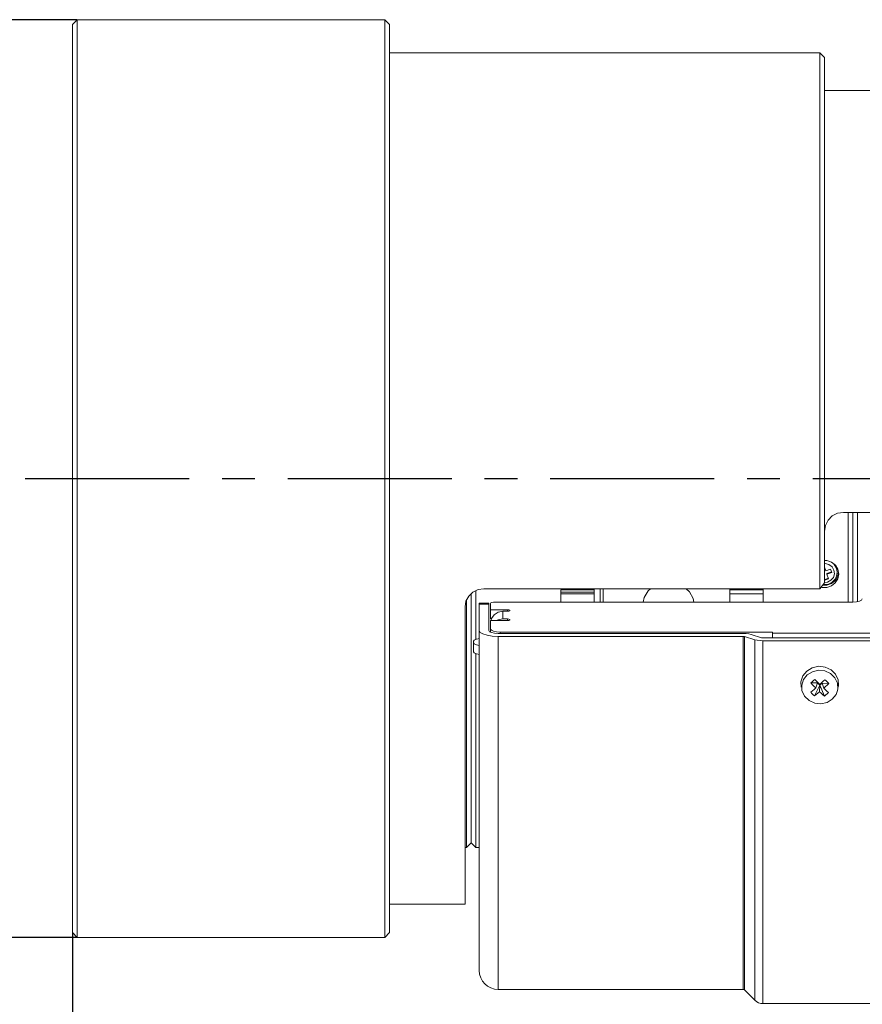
# Model space of a CAD drawing. Header units: millimetres. Extents: x 3925 to 5043, y -86 to 778.
# Tile 4 of 27: x 4041 to 4130, y 255 to 360. Entities that reach past the tile are written whole.
import ezdxf

# ---------------------------------------------------------------- set-up
doc = ezdxf.new("R2010")
doc.units = ezdxf.units.MM
doc.header["$LTSCALE"] = 46.255
doc.header["$PDMODE"] = 3
doc.header["$PDSIZE"] = 1
doc.linetypes.add('CENTER', pattern=[0.6, 0.375, -0.075, 0.075, -0.075])
doc.layers.get('0').update_dxf_attribs({"linetype": 'CONTINUOUS'})
doc.layers.get('Defpoints').update_dxf_attribs({"linetype": 'CONTINUOUS'})
doc.layers.add('PJ-LENS-A21-DXF_CONTINUOUS_LINE', color=7, linetype='CONTINUOUS')
doc.styles.add('SLDTEXTSTYLE0', font='arialbd.ttf', dxfattribs={"height": 5.5})
doc.styles.add('SLDTEXTSTYLE2', font='arial.ttf')
doc.dimstyles.new('SLDDIMSTYLE1', dxfattribs={"dimtxt": 5.650301, "dimasz": 4.572, "dimexe": 0, "dimexo": 0.0625, "dimgap": 1.412575, "dimtad": 0, "dimtih": 1, "dimtoh": 1, "dimlfac": 3.5, "dimrnd": 1e-09, "dimzin": 4, "dimdsep": 46, "dimtxsty": 'SLDTEXTSTYLE0', "dimsah": 1, "dimcen": 0.09, "dimadec": 0, "dimazin": 1, "dimtol": 1, "dimtp": 0.8, "dimtm": 0.8, "dimtfac": 1, "dimtdec": 1, "dimtofl": 0, "dimtmove": 0, "dimatfit": 3, "dimfxl": 1, "dimfrac": 2, "dimtolj": 1, "dimarcsym": 0})

# ---------------------------------------------------------------- blocks, each defined once
blk = doc.blocks.new('*D82')
at = {"color": 0, "linetype": 'Continuous', "lineweight": -2}
for p, q in [((4047.37, 359.53), (4026.51, 359.53)), ((4026.51, 354.53), (4026.51, 267.53)), ((4047.37, 262.53), (4026.51, 262.53))]:
    blk.add_line(p, q, dxfattribs=at)
at = {"color": 0, "linetype": 'Continuous'}
for points in [[(4025.67, 354.53), (4027.34, 354.53), (4026.51, 359.53)], [(4025.67, 267.53), (4027.34, 267.53), (4026.51, 262.53)]]:
    blk.add_solid(points, dxfattribs=at)
at = {"layer": 'Defpoints', "color": 0, "linetype": 'Continuous'}
for p in [(4047.43, 359.53), (4026.51, 262.53), (4047.43, 262.53)]:
    blk.add_point(p, dxfattribs=at)
at = {"color": 0, "linetype": 'Continuous', "lineweight": 0, "insert": (4021.89, 311.03), "char_height": 5, "attachment_point": 5, "rotation": 90, "style": 'SLDTEXTSTYLE2'}
blk.add_mtext('\\A1;%%c97.00 [3.82]', dxfattribs=at)
blk = doc.blocks.new('*D83')
at = {"color": 0, "linetype": 'Continuous', "lineweight": -2}
for p, q in [((4191.93, 268.47), (4191.93, 237.08)), ((4046.93, 262.97), (4046.93, 237.08)), ((4051.93, 237.08), (4186.93, 237.08))]:
    blk.add_line(p, q, dxfattribs=at)
at = {"color": 0, "linetype": 'Continuous'}
for points in [[(4051.93, 237.92), (4051.93, 236.25), (4046.93, 237.08)], [(4186.93, 237.92), (4186.93, 236.25), (4191.93, 237.08)]]:
    blk.add_solid(points, dxfattribs=at)
at = {"layer": 'Defpoints', "color": 0, "linetype": 'Continuous'}
for p in [(4191.93, 268.53), (4046.93, 263.03), (4191.93, 237.08)]:
    blk.add_point(p, dxfattribs=at)
at = {"color": 0, "linetype": 'Continuous', "lineweight": 0, "insert": (4119.43, 241.7), "char_height": 5, "attachment_point": 5, "style": 'SLDTEXTSTYLE2'}
blk.add_mtext('\\A1;145.00 [5.71]', dxfattribs=at)
blk = doc.blocks.new('*D85')
at = {"color": 0, "linetype": 'Continuous', "lineweight": -2}
for p, q in [((4267.44, 285.44), (4267.44, 221.91)), ((4046.93, 262.97), (4046.93, 221.91)), ((4051.93, 221.91), (4262.44, 221.91))]:
    blk.add_line(p, q, dxfattribs=at)
at = {"color": 0, "linetype": 'Continuous'}
for points in [[(4051.93, 222.75), (4051.93, 221.08), (4046.93, 221.91)], [(4262.44, 222.75), (4262.44, 221.08), (4267.44, 221.91)]]:
    blk.add_solid(points, dxfattribs=at)
at = {"layer": 'Defpoints', "color": 0, "linetype": 'Continuous'}
for p in [(4267.44, 285.5), (4046.93, 263.03), (4267.44, 221.91)]:
    blk.add_point(p, dxfattribs=at)
at = {"color": 0, "linetype": 'Continuous', "lineweight": 0, "insert": (4157.18, 226.53), "char_height": 5, "attachment_point": 5, "style": 'SLDTEXTSTYLE2'}
blk.add_mtext('\\A1;220.50 [8.68]', dxfattribs=at)

msp = doc.modelspace()

# ---------------------------------------------------------------- linework, layer by layer
at = {"color": 4, "linetype": 'CENTER'}
msp.add_line((4041.932, 311.031), (4272.436, 311.031), dxfattribs=at)
at = {"layer": 'PJ-LENS-A21-DXF_CONTINUOUS_LINE', "color": 7, "linetype": 'Continuous', "lineweight": 0}
for p, q in [((4046.932, 359.031), (4047.432, 359.531)), ((4047.432, 262.531), (4047.432, 359.531)), ((4079.932, 359.531), (4047.432, 359.531)), ((4079.932, 262.531), (4079.932, 359.531)), ((4080.432, 359.031), (4079.932, 359.531)), ((4046.932, 359.03), (4046.932, 263.031)), ((4080.432, 263.031), (4080.432, 359.03)), ((4125.932, 356.03), (4080.432, 356.03)), ((4125.932, 299.384), (4125.932, 356.03)), ((4126.432, 355.53), (4125.932, 356.03)), ((4126.432, 299.997), (4126.432, 355.53)), ((4131.932, 352.03), (4126.432, 352.03)), ((4131.932, 307.457), (4128.432, 307.457)), ((4128.932, 307.457), (4128.932, 297.977)), ((4129.432, 297.977), (4129.432, 307.457)), ((4129.932, 307.457), (4129.932, 298.027)), ((4126.432, 302.371), (4126.694, 302.37)), ((4126.432, 302.042), (4126.509, 302.05)), ((4126.694, 302.37), (4127.183, 302.196)), ((4127.417, 301.99), (4127.663, 301.652)), ((4126.432, 301.663), (4126.56, 301.284)), ((4126.56, 301.284), (4127.083, 301.448)), ((4127.207, 301.159), (4126.684, 300.994)), ((4127.207, 301.081), (4126.684, 300.916)), ((4126.684, 300.994), (4126.684, 300.916)), ((4126.684, 300.916), (4126.855, 300.411)), ((4127.083, 301.448), (4127.207, 301.081)), ((4127.479, 300.966), (4127.371, 300.586)), ((4127.708, 301.543), (4127.574, 301.774)), ((4127.663, 301.652), (4127.781, 301.157)), ((4127.707, 300.691), (4127.782, 301.118)), ((4127.782, 301.118), (4127.708, 301.543)), ((4127.716, 300.712), (4127.782, 301.118)), ((4127.781, 301.195), (4127.717, 301.595)), ((4127.782, 301.118), (4127.731, 300.762)), ((4127.78, 301.157), (4127.781, 301.195)), ((4127.781, 301.157), (4127.782, 301.118)), ((4127.782, 301.195), (4127.782, 301.118)), ((4127.913, 301.094), (4127.84, 300.698)), ((4127.841, 301.433), (4127.932, 300.937)), ((4125.932, 299.384), (4126.432, 299.997)), ((4126.698, 299.77), (4126.245, 299.768)), ((4126.288, 299.821), (4126.345, 299.806)), ((4126.438, 299.814), (4126.299, 299.834)), ((4126.345, 299.806), (4126.848, 299.867)), ((4126.474, 300.291), (4126.432, 300.417)), ((4126.757, 300.076), (4126.432, 300.039)), ((4126.851, 299.878), (4126.438, 299.814)), ((4126.855, 300.489), (4126.474, 300.369)), ((4126.855, 300.411), (4126.474, 300.291)), ((4127.186, 299.943), (4126.698, 299.77)), ((4127.118, 300.272), (4126.757, 300.076)), ((4126.848, 299.867), (4127.226, 300.055)), ((4127.241, 300.074), (4126.851, 299.878)), ((4127.371, 300.586), (4127.118, 300.272)), ((4127.226, 300.055), (4127.525, 300.346)), ((4127.548, 300.385), (4127.241, 300.074)), ((4127.525, 300.346), (4127.716, 300.712)), ((4127.531, 300.367), (4127.707, 300.691)), ((4127.731, 300.762), (4127.548, 300.385)), ((4089.069, 272.531), (4089.069, 298.835)), ((4089.569, 299.169), (4089.569, 294.041)), ((4090.432, 299.384), (4125.932, 299.384)), ((4098.569, 299.265), (4098.569, 297.977)), ((4102.069, 299.265), (4098.569, 299.265)), ((4098.569, 299.024), (4102.069, 299.024)), ((4102.069, 298.835), (4098.569, 298.835)), ((4102.069, 297.977), (4102.069, 299.384)), ((4102.732, 299.384), (4102.732, 297.977)), ((4103.032, 297.977), (4103.032, 299.384)), ((4116.432, 299.384), (4116.432, 297.977)), ((4116.432, 299.265), (4119.932, 299.265)), ((4116.432, 298.835), (4119.932, 298.835)), ((4119.932, 297.977), (4119.932, 299.384)), ((4126.168, 299.518), (4126.069, 299.552)), ((4126.688, 299.516), (4126.168, 299.518)), ((4127.177, 299.685), (4126.688, 299.516)), ((4088.569, 298.133), (4088.569, 272.031)), ((4089.932, 297.855), (4089.932, 259.031)), ((4090.932, 297.855), (4089.932, 297.855)), ((4090.932, 297.757), (4089.932, 297.757)), ((4090.932, 294.962), (4090.932, 297.855)), ((4091.132, 297.814), (4091.171, 297.877)), ((4091.132, 297.814), (4091.132, 296.217)), ((4129.432, 297.977), (4091.632, 297.977)), ((4107.253, 297.977), (4107.361, 298.452)), ((4112.548, 298.337), (4112.609, 297.977)), ((4088.432, 266.031), (4088.432, 297.463)), ((4091.132, 297.163), (4092.932, 297.163)), ((4091.513, 296.64), (4091.233, 296.245)), ((4092.432, 297), (4092.432, 296.186)), ((4092.932, 297), (4092.432, 297)), ((4092.932, 297.163), (4092.932, 297)), ((4093.148, 297.04), (4093.182, 297.081)), ((4091.227, 296.217), (4091.132, 296.217)), ((4091.132, 296.023), (4091.132, 294.786)), ((4092.932, 296.023), (4091.132, 296.023)), ((4091.233, 296.245), (4091.183, 296.012)), ((4091.824, 296.023), (4091.929, 296.09)), ((4091.931, 296.091), (4092.432, 296.186)), ((4092.432, 296.186), (4092.932, 296.186)), ((4092.932, 296.186), (4092.932, 296.023)), ((4093.148, 296.064), (4093.182, 296.105)), ((4090.932, 294.962), (4091.009, 294.842)), ((4091.009, 294.842), (4091.225, 294.743)), ((4091.209, 294.986), (4091.132, 295.112)), ((4091.425, 294.881), (4091.209, 294.986)), ((4091.225, 294.743), (4091.546, 294.677)), ((4091.746, 294.811), (4091.425, 294.881)), ((4091.546, 294.677), (4091.932, 294.653)), ((4092.132, 294.786), (4091.746, 294.811)), ((4117.849, 294.653), (4091.932, 294.653)), ((4092.132, 294.786), (4092.132, 294.653)), ((4092.132, 294.786), (4120.929, 294.786)), ((4118.698, 294.544), (4119.788, 294.207)), ((4120.929, 294.786), (4120.929, 294.189)), ((4120.929, 294.672), (4166.932, 294.672)), ((4089.332, 293.838), (4089.332, 292.729)), ((4091.312, 294.374), (4090.755, 294.462)), ((4091.932, 294.344), (4091.312, 294.374)), ((4091.932, 257.031), (4091.932, 294.344)), ((4091.932, 294.344), (4117.849, 294.344)), ((4117.849, 257.031), (4117.849, 294.344)), ((4117.99, 256.972), (4117.99, 294.325)), ((4119.08, 293.989), (4117.99, 294.325)), ((4119.08, 255.882), (4119.08, 293.989)), ((4167.932, 294.189), (4119.929, 294.189)), ((4119.929, 255.531), (4119.929, 293.88)), ((4119.929, 293.88), (4167.932, 293.88)), ((4089.569, 272.031), (4089.569, 292.527)), ((4124.555, 290.68), (4124.141, 290.163)), ((4125.14, 291.035), (4124.555, 290.68)), ((4124.609, 290.275), (4125.16, 290.612)), ((4125.16, 290.612), (4125.804, 290.757)), ((4125.804, 290.757), (4126.461, 290.692)), ((4124.023, 289.192), (4124.214, 289.783)), ((4124.214, 289.783), (4124.609, 290.275)), ((4125.005, 289.421), (4125.143, 289.544)), ((4125.684, 289.429), (4125.005, 289.421)), ((4125.172, 289.241), (4125.005, 289.421)), ((4125.143, 289.544), (4125.285, 289.668)), ((4125.285, 289.668), (4125.428, 289.791)), ((4125.684, 289.429), (4125.509, 288.892)), ((4125.684, 289.429), (4125.656, 289.39)), ((4125.684, 289.429), (4125.718, 289.459)), ((4125.925, 289.195), (4125.684, 289.429)), ((4125.771, 289.441), (4125.943, 289.27)), ((4126.179, 289.417), (4125.925, 289.195)), ((4125.943, 289.27), (4126.131, 289.44)), ((4126.131, 289.44), (4126.304, 289.598)), ((4126.179, 289.417), (4126.203, 289.382)), ((4126.179, 289.417), (4126.354, 288.872)), ((4126.179, 289.417), (4126.886, 289.376)), ((4126.304, 289.598), (4126.484, 289.765)), ((4126.886, 289.376), (4126.71, 289.204)), ((4127.53, 289.973), (4127.799, 289.406)), ((4124.053, 288.628), (4124.023, 289.192)), ((4125.925, 289.195), (4125.379, 288.059)), ((4125.921, 288.493), (4125.925, 289.195)), ((4125.925, 289.195), (4126.436, 288.034)), ((4126.692, 288.556), (4126.859, 288.404)), ((4127.811, 288.628), (4127.65, 288.202)), ((4127.254, 287.711), (4126.704, 287.374)), ((4127.65, 288.202), (4127.254, 287.711)), ((4088.569, 272.031), (4088.432, 272.031)), ((4089.069, 272.531), (4088.569, 272.031)), ((4089.069, 272.531), (4089.569, 272.031)), ((4089.569, 272.031), (4089.932, 272.031)), ((4088.432, 266.031), (4080.432, 266.031)), ((4046.932, 263.031), (4047.432, 262.531)), ((4079.932, 262.531), (4047.432, 262.531)), ((4080.432, 263.031), (4079.932, 262.531)), ((4117.849, 257.031), (4091.932, 257.031)), ((4117.99, 256.972), (4119.08, 255.882)), ((4119.929, 255.531), (4167.932, 255.531))]:
    msp.add_line(p, q, dxfattribs=at)
for points in [[(4126.432, 305.469), (4126.53, 306.083), (4126.814, 306.637), (4127.256, 307.076), (4127.813, 307.359), (4128.432, 307.457)], [(4126.515, 302.051), (4126.908, 301.944), (4127.227, 301.702)], [(4127.183, 302.196), (4127.582, 301.87), (4127.841, 301.433)], [(4127.932, 300.937), (4127.839, 300.437), (4127.574, 300.001), (4127.177, 299.685)], [(4127.227, 301.702), (4127.429, 301.358), (4127.479, 300.966)], [(4127.84, 300.698), (4127.58, 300.263), (4127.186, 299.943)], [(4088.432, 297.463), (4088.53, 298.055), (4088.814, 298.59), (4089.256, 299.015), (4089.813, 299.289), (4090.432, 299.384)], [(4107.361, 298.452), (4107.778, 299.144), (4108.051, 299.384)], [(4111.815, 299.384), (4112.165, 299.047), (4112.548, 298.337)], [(4091.171, 297.877), (4091.278, 297.929), (4091.439, 297.964), (4091.632, 297.977)], [(4129.432, 297.977), (4129.817, 298.002), (4130.139, 298.072), (4130.354, 298.177), (4130.432, 298.302)], [(4092.432, 297), (4091.931, 296.905), (4091.513, 296.64)], [(4093.182, 297.081), (4093.149, 297.122), (4093.058, 297.151), (4092.932, 297.163)], [(4092.932, 297), (4093.058, 297.011), (4093.148, 297.04)], [(4093.182, 296.105), (4093.149, 296.145), (4093.058, 296.175), (4092.932, 296.186)], [(4092.932, 296.023), (4093.058, 296.034), (4093.148, 296.064)], [(4090.755, 294.462), (4090.314, 294.598), (4090.03, 294.77), (4089.932, 294.962)], [(4117.849, 294.653), (4118.16, 294.64), (4118.449, 294.603), (4118.698, 294.544)], [(4089.332, 293.838), (4089.409, 293.963), (4089.625, 294.068), (4089.946, 294.138)], [(4089.932, 293.378), (4089.625, 293.445), (4089.409, 293.549), (4089.332, 293.675)], [(4117.99, 294.325), (4117.949, 294.335), (4117.901, 294.341), (4117.849, 294.344)], [(4119.929, 293.88), (4119.618, 293.893), (4119.329, 293.93), (4119.08, 293.989)], [(4119.788, 294.207), (4119.829, 294.197), (4119.877, 294.191), (4119.929, 294.189)], [(4089.332, 292.729), (4089.409, 292.604), (4089.625, 292.499), (4089.946, 292.429)], [(4127.603, 290.355), (4127.127, 290.82), (4126.509, 291.107), (4125.822, 291.183), (4125.14, 291.035)], [(4126.461, 290.692), (4127.065, 290.42), (4127.53, 289.973)], [(4124.141, 290.163), (4123.945, 289.55), (4123.975, 288.966)], [(4125.428, 289.791), (4125.599, 289.615), (4125.771, 289.441)], [(4126.484, 289.765), (4126.621, 289.636), (4126.755, 289.506), (4126.886, 289.376)], [(4127.888, 288.966), (4127.919, 289.139), (4127.877, 289.77), (4127.603, 290.355)], [(4127.799, 289.406), (4127.84, 288.794), (4127.811, 288.628)], [(4126.704, 287.374), (4126.06, 287.229), (4125.402, 287.293), (4124.799, 287.565), (4124.333, 288.013), (4124.053, 288.628)], [(4124.978, 288.449), (4125.154, 288.592), (4125.331, 288.74), (4125.509, 288.892)], [(4125.379, 288.059), (4125.243, 288.184), (4125.109, 288.314), (4124.978, 288.449)], [(4125.509, 288.892), (4125.34, 289.064), (4125.172, 289.241)], [(4125.921, 288.493), (4125.74, 288.343), (4125.56, 288.199), (4125.379, 288.059)], [(4126.436, 288.034), (4126.264, 288.182), (4126.093, 288.335), (4125.921, 288.493)], [(4126.71, 289.204), (4126.533, 289.036), (4126.354, 288.872)], [(4126.354, 288.872), (4126.524, 288.712), (4126.692, 288.556)], [(4126.859, 288.404), (4126.72, 288.276), (4126.579, 288.153), (4126.436, 288.034)]]:
    msp.add_lwpolyline(points, dxfattribs=at)
for centre, radius, start, end in [((4091.932, 259.031), 2, 180, 270), ((4117.849, 256.831), 0.2, 44.98754, 90), ((4119.929, 256.731), 1.2, 225.00003, 270)]:
    msp.add_arc(centre, radius, start, end, dxfattribs=at)

# ---------------------------------------------------------------- dimensions: what is measured, and where the dimension line sits
at = {"color": 2, "linetype": 'Continuous', "lineweight": 0}
dim = msp.add_linear_dim(base=(4026.508, 262.531), p1=(4047.432, 359.531), p2=(4047.432, 262.531), angle=90, text='%%c<>[]', dimstyle='SLDDIMSTYLE1', override={"dimtxt": 5, "dimasz": 5, "dimtad": 1, "dimtih": 0, "dimlfac": 1, "dimtxsty": 'SLDTEXTSTYLE2', "dimtol": 0, "dimtp": 0.6, "dimtm": 0.6}, dxfattribs=at)
dim.commit()
dim.dimension.update_dxf_attribs({"geometry": '*D82', "text_midpoint": (4026.508, 311.031), "dimtype": 160})
for base, p2, picture, middle in [((4267.436, 221.914), (4267.436, 285.5), '*D85', (4157.184, 221.914)), ((4191.932, 237.083), (4191.932, 268.531), '*D83', (4119.432, 237.083))]:
    dim = msp.add_linear_dim(base=base, p1=(4046.932, 263.031), p2=p2, angle=0, dimstyle='SLDDIMSTYLE1', override={"dimtxt": 5, "dimasz": 5, "dimtad": 1, "dimtih": 0, "dimlfac": 1, "dimtxsty": 'SLDTEXTSTYLE2', "dimtol": 0, "dimtp": 0.6, "dimtm": 0.6}, dxfattribs=at)
    dim.commit()
    dim.dimension.update_dxf_attribs({"geometry": picture, "text_midpoint": middle, "dimtype": 160})

doc.saveas('drawing.dxf')
